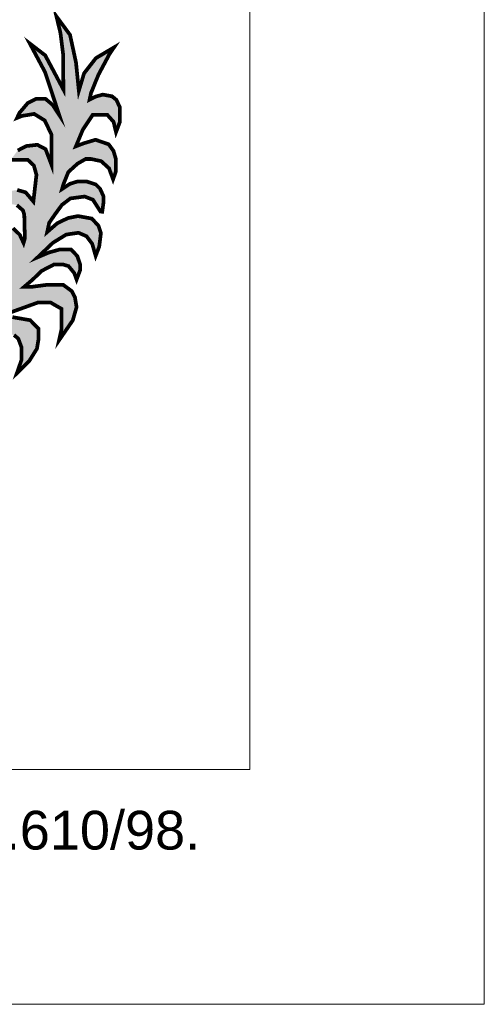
# Model space of a CAD drawing. Header units: millimetres. Extents: x 37.1 to 121.2, y 27.3 to 86.7.
# Tile 6 of 9: x 119.2 to 121.2, y 27.3 to 31.5. Entities that reach past the tile are written whole.
import ezdxf

# ---------------------------------------------------------------- set-up
doc = ezdxf.new("R2010")
doc.units = ezdxf.units.MM
doc.header["$MEASUREMENT"] = 0
doc.layers.get('0').update_dxf_attribs({"lineweight": 5})
doc.layers.add('PDF_Text', color=7, linetype='Continuous')
doc.layers.add('TXT', color=114, linetype='Continuous')
doc.layers.add('PRANCHA 01', color=7, linetype='Continuous', lineweight=20)
doc.styles.add('PDF Arial', font='arial.ttf')

# ---------------------------------------------------------------- blocks, each defined once
blk = doc.blocks.new('A$Cfa6a0658')
at = {"layer": 'TXT'}
h = blk.add_hatch(color=94, dxfattribs=at)
h.dxf.hatch_style = 1
h.paths.add_polyline_path([(14.59428916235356, 8.788757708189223), (14.83510375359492, 9.02099359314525), (15.16796189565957, 9.193578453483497), (15.40161090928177, 9.193578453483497), (15.55524430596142, 9.148828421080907), (15.70887770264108, 8.963460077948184), (15.77289872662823, 8.787675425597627), (15.86890893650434, 9.043360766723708), (15.86890893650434, 9.190378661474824), (15.79209223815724, 9.417297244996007), (15.62886208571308, 9.593066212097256), (15.311998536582, 9.593066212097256), (15.02396790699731, 9.513165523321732), (14.72629786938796, 9.385330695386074), (15.13622862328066, 9.775877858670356), (15.49472076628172, 9.996396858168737), (15.82437998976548, 10.04434668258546), (16.03883549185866, 9.951662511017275), (16.19246888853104, 9.747111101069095), (16.28528017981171, 9.424324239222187), (16.38129038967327, 9.67360999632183), (16.42611790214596, 10.03794709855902), (16.36201157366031, 10.23114238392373), (16.18278682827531, 10.42609441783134), (15.80830009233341, 10.49321162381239), (15.53946297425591, 10.43887790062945), (15.25458861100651, 10.30145938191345), (14.98250992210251, 10.06495710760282), (15.03693419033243, 10.31424286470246), (15.20016434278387, 10.55074513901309), (15.37994356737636, 10.7950586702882), (15.60719474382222, 10.96764353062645), (15.98807931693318, 11.01877746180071), (16.2121315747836, 10.93249287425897), (16.41390830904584, 10.61636946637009), (16.46177518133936, 10.60969032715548), (16.49700593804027, 10.86217587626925), (16.49700593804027, 11.02197725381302), (16.404151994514, 11.22748546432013), (16.28890562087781, 11.34253680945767), (16.04246093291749, 11.42243749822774), (15.79601624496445, 11.42243749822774), (15.59115749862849, 11.35852008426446), (15.38314248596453, 11.22110156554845), (15.42178542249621, 11.35610455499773), (15.54978481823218, 11.67570731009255), (15.79947107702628, 11.90262589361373), (16.01708284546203, 12.02726092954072), (16.16111948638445, 12.02726092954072), (16.43319817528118, 11.96972741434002), (16.64441210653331, 11.77797517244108), (16.75326064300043, 11.48075527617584), (16.83007734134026, 11.69487469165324), (16.83007734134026, 12.02406113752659), (16.76285739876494, 12.2477799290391), (16.63434617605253, 12.42234113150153), (16.28225187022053, 12.54379206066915), (15.96218940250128, 12.44790809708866), (15.75417438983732, 12.36800740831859), (15.94299589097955, 12.81935061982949), (16.20547782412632, 13.21247016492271), (16.33991770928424, 13.21247016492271), (16.59915807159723, 13.21247016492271), (16.76558714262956, 13.02710182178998), (16.83280708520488, 12.7490493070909), (16.93521513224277, 13.020702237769), (16.93521513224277, 13.23293942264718), (16.93521513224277, 13.41830776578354), (16.84240384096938, 13.61644390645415), (16.72395854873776, 13.712327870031), (16.47751386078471, 13.75707790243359), (16.2948342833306, 13.70730858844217), (16.12200737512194, 13.62100831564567), (16.16039439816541, 13.79999276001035), (16.35885530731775, 14.2889805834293), (16.6565253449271, 14.84670119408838), (16.77812690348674, 15.0256699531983), (16.29163536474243, 14.73803374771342), (15.97438794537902, 14.33067199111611), (15.83355022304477, 13.86405134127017), (15.75656291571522, 14.62299808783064), (15.59636107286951, 15.36273039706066), (15.23151374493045, 15.85810211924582), (15.34031962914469, 15.40746474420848), (15.41086644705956, 14.83724298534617), (15.41760550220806, 13.89634728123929), (14.92945052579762, 14.81209952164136), (14.51461476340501, 15.1314356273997), (14.92629425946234, 14.35934463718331), (15.30619783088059, 13.20927037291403), (15.12569351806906, 13.48434268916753), (14.93887667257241, 13.64243437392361), (14.68240870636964, 13.64243437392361), (14.46390124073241, 13.53492763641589), (14.23592497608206, 13.266176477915), (14.17288495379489, 13.13151856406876), (14.305874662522, 13.1852719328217), (14.63199374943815, 13.23902530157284), (14.91699606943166, 13.06197014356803), (15.10048603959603, 12.67622266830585), (15.10048603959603, 11.86504402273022), (14.93900462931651, 12.2919025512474), (14.717340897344, 12.40888318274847), (14.42201673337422, 12.37591277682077), (14.19037237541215, 12.25523042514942), (13.99903439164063, 12.00379578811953), (14.25584357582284, 12.00379578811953), (14.46232310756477, 12.00379578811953), (14.62346329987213, 11.85295069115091), (14.69396746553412, 11.60151605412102), (14.611136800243, 10.88543710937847), (14.40235404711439, 11.13128779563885), (14.17582795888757, 11.19619338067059), (13.98909641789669, 11.16585809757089), (13.76982121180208, 10.98130538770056), (13.53173636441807, 10.61533701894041), (13.74162807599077, 10.75609649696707), (14.00474979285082, 10.81864929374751), (14.16815055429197, 10.78735721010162), (14.33236170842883, 10.64501352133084), (14.36648350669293, 10.5274211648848), (14.38196627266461, 9.896136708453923), (14.34707673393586, 9.771533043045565), (14.2447966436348, 9.991236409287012), (14.06194645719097, 10.17072278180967), (13.81093797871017, 10.22642112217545), (13.58471045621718, 10.16763278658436), (13.32129017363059, 9.991236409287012), (13.11984360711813, 9.765337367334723), (13.2965092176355, 9.845802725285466), (13.52580770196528, 9.882929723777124), (13.73655245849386, 9.790088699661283), (13.82373365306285, 9.683272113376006), (13.91667290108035, 9.485214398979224), (13.91667290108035, 9.166474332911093), (13.86711098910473, 8.922003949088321), (13.73979402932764, 8.70426123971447), (13.55694384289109, 8.438129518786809), (13.60032117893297, 8.583563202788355), (13.63734333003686, 8.821853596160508), (13.63734333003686, 9.197938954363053), (13.54129046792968, 9.349568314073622), (13.29646656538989, 9.50119767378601), (13.03304628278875, 9.50119767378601), (12.89344547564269, 9.462909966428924), (12.58664785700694, 9.295799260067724), (12.35730672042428, 9.029667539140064), (12.57116509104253, 9.128704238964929), (12.76019985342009, 9.168921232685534), (12.97401557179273, 9.088471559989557), (13.13519841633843, 8.946127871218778), (13.16309298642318, 8.830778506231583), (13.16309298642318, 8.47180576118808), (13.11037480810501, 8.151403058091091), (12.967830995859, 7.888361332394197), (12.98472128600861, 8.281684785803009), (12.92074291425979, 8.521669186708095), (12.79671017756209, 8.686176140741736), (12.47110291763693, 8.75970861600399), (12.10476276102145, 8.674553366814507), (11.81404503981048, 8.473280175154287), (11.70161371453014, 8.289417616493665), (11.77527414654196, 8.310718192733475), (12.0195009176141, 8.417158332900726), (12.25788433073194, 8.417158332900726), (12.49046703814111, 8.291362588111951), (12.55679128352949, 8.130761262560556), (12.55679128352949, 7.841932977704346), (12.41923778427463, 7.436029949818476), (12.29844661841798, 7.204343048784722), (12.31921826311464, 7.346027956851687), (12.31921826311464, 7.485015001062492), (12.244448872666, 7.695620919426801), (12.08143198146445, 7.854543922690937), (11.93189320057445, 7.933048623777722), (11.77847306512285, 7.933048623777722), (11.55988029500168, 7.902415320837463), (11.35664233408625, 7.816256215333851), (11.15711511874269, 7.674116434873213), (11.3316054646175, 7.674116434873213), (11.51953126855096, 7.674116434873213), (11.66719335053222, 7.620504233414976), (11.7649949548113, 7.532431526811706), (11.86083455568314, 7.400314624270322), (11.88199007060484, 7.23182361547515), (11.88199007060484, 7.064132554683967), (11.81349056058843, 6.826751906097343), (11.81349056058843, 6.976875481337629), (11.74072582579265, 7.175435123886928), (11.49039978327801, 7.358513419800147), (11.22484688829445, 7.358513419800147), (11.09117474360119, 7.294737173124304), (11.41268738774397, 7.040808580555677), (11.41268738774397, 6.767696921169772), (11.23994578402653, 6.56168678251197), (11.23994578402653, 6.7437455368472), (11.01192686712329, 6.8993589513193), (10.72982489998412, 6.932313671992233), (10.56480335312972, 6.860396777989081), (10.37274028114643, 6.710571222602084), (10.53179051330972, 6.710571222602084), (10.7118256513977, 6.668628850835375), (10.81384982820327, 6.566753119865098), (10.81384982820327, 6.413931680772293), (10.65484224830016, 6.26034166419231), (10.32774215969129, 6.06258196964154), (7.143538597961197, 4.756078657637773), (7.128226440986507, 4.126550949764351), (8.072461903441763, 4.708222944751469), (9.138256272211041, 5.206794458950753), (9.792925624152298, 5.405542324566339), (10.32744359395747, 5.511009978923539), (10.75311302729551, 5.511009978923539), (10.99640144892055, 5.421525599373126), (11.1500348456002, 5.248940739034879), (11.10520733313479, 5.079555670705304), (10.8555637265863, 4.801503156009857), (11.20761538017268, 4.916554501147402), (11.54051617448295, 5.153056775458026), (11.63435111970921, 5.403832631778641), (11.55753442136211, 5.64673449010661), (11.40070210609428, 5.825703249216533), (11.24067087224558, 5.927986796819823), (11.72400614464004, 5.927986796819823), (11.92242440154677, 5.876837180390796), (12.1432777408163, 5.745802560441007), (12.22393314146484, 5.587993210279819), (12.22393314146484, 5.306740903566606), (12.16950887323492, 5.076638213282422), (12.53119993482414, 5.476125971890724), (12.60848580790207, 5.666576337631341), (12.60848580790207, 5.941429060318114), (12.44845457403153, 6.129997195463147), (12.17641853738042, 6.245048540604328), (11.95556519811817, 6.305766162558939), (12.60208797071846, 6.424017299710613), (12.88696233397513, 6.372883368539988), (13.04699356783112, 6.209897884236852), (13.08542324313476, 5.947828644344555), (13.08542324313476, 5.666576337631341), (13.38624954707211, 6.056480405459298), (13.48887085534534, 6.297578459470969), (13.46327950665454, 6.51809745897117), (13.32564070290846, 6.741816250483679), (13.02869575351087, 6.854295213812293), (12.80144457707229, 6.902229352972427), (13.0831200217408, 7.033263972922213), (13.37119330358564, 7.196265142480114), (13.57281047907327, 7.279349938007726), (13.81285732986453, 7.336883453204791), (14.09133385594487, 7.298533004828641), (14.20653757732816, 7.196265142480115), (14.2897521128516, 6.972546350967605), (14.2897521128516, 6.62097704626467), (14.16819320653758, 6.272027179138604), (14.50105134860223, 6.601213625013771), (14.70625131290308, 6.929019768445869), (14.74783725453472, 7.178305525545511), (14.74783725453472, 7.465941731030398), (14.52715452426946, 7.694350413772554), (14.04701817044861, 7.777450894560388), (13.74299294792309, 7.812601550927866), (14.7255727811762, 8.167354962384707), (15.07766708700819, 8.167354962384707), (15.36578302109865, 8.001169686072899), (15.36578302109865, 7.747507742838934), (15.36578302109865, 7.4438882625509), (15.3017619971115, 7.15625205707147), (15.67019211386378, 7.691181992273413), (15.77260016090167, 8.049135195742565), (15.72781530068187, 8.314404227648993), (15.64413159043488, 8.475554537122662), (15.4136814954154, 8.644939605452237), (14.96877589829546, 8.644939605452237), (14.55590213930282, 8.590621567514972), (14.36383906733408, 8.590621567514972)])
at = {"layer": 'TXT', "color": 18, "true_color": 0x000000, "const_width": 0.1}
for points in [[(14.06194645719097, 10.17072278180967), (14.2447966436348, 9.991236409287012), (14.34707673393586, 9.771533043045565), (14.38196627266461, 9.896136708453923), (14.36648350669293, 10.5274211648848), (14.33236170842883, 10.64501352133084), (14.16815055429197, 10.78735721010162)], [(14.17582795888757, 11.19619338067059), (14.40235404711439, 11.13128779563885), (14.611136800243, 10.88543710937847), (14.69396746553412, 11.60151605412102), (14.62346329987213, 11.85295069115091), (14.46232310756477, 12.00379578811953), (14.25584357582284, 12.00379578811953), (13.99903439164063, 12.00379578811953)], [(14.19037237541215, 12.25523042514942), (14.42201673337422, 12.37591277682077), (14.717340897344, 12.40888318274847), (14.93900462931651, 12.2919025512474), (15.10048603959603, 11.86504402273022), (15.10048603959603, 12.67622266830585), (14.91699606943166, 13.06197014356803), (14.63199374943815, 13.23902530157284), (14.305874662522, 13.18527193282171), (14.17288495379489, 13.13151856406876), (14.23592497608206, 13.266176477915), (14.46390124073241, 13.53492763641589), (14.68240870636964, 13.64243437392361), (14.93887667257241, 13.64243437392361), (15.12569351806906, 13.48434268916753), (15.30619783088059, 13.20927037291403), (14.92629425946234, 14.35934463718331), (14.51461476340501, 15.1314356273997), (14.92945052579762, 14.81209952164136), (15.41760550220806, 13.89634728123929), (15.41086644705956, 14.83724298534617), (15.34031962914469, 15.40746474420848), (15.23151374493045, 15.85810211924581), (15.59636107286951, 15.36273039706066), (15.75656291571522, 14.62299808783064), (15.83355022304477, 13.86405134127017), (15.97438794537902, 14.33067199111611), (16.29163536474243, 14.73803374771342), (16.77812690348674, 15.0256699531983), (16.6565253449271, 14.84670119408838), (16.35885530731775, 14.28898058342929), (16.16039439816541, 13.79999276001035), (16.12200737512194, 13.62100831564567), (16.2948342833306, 13.70730858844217), (16.47751386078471, 13.75707790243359), (16.72395854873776, 13.712327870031), (16.84240384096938, 13.61644390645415), (16.93521513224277, 13.41830776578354), (16.93521513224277, 13.23293942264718), (16.93521513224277, 13.020702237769), (16.83280708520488, 12.7490493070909), (16.76558714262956, 13.02710182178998), (16.59915807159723, 13.21247016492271), (16.33991770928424, 13.21247016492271), (16.20547782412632, 13.21247016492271), (15.94299589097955, 12.81935061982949), (15.75417438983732, 12.36800740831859), (15.96218940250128, 12.44790809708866), (16.28225187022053, 12.54379206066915), (16.63434617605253, 12.42234113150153), (16.76285739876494, 12.2477799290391), (16.83007734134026, 12.02406113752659), (16.83007734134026, 11.69487469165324), (16.75326064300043, 11.48075527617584), (16.64441210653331, 11.77797517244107), (16.43319817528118, 11.96972741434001), (16.16111948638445, 12.02726092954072), (16.01708284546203, 12.02726092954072), (15.79947107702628, 11.90262589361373), (15.54978481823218, 11.67570731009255), (15.42178542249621, 11.35610455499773), (15.38314248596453, 11.22110156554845), (15.59115749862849, 11.35852008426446), (15.79601624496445, 11.42243749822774), (16.04246093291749, 11.42243749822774), (16.28890562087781, 11.34253680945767), (16.404151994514, 11.22748546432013), (16.49700593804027, 11.02197725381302), (16.49700593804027, 10.86217587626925), (16.46177518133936, 10.60969032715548), (16.41390830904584, 10.61636946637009), (16.2121315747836, 10.93249287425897), (15.98807931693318, 11.01877746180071), (15.60719474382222, 10.96764353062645), (15.37994356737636, 10.7950586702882), (15.20016434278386, 10.55074513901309), (15.03693419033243, 10.31424286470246), (14.98250992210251, 10.06495710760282), (15.25458861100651, 10.30145938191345), (15.53946297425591, 10.43887790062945), (15.80830009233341, 10.49321162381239), (16.18278682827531, 10.42609441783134), (16.36201157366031, 10.23114238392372), (16.42611790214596, 10.03794709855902), (16.38129038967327, 9.67360999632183), (16.28528017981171, 9.424324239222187), (16.19246888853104, 9.747111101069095), (16.03883549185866, 9.951662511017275), (15.82437998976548, 10.04434668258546), (15.49472076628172, 9.996396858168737), (15.13622862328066, 9.775877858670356), (14.72629786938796, 9.385330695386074), (15.02396790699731, 9.513165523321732), (15.311998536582, 9.593066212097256), (15.62886208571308, 9.593066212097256), (15.79209223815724, 9.417297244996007), (15.86890893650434, 9.190378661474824), (15.86890893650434, 9.043360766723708), (15.77289872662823, 8.787675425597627), (15.70887770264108, 8.963460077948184), (15.55524430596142, 9.148828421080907), (15.40161090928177, 9.193578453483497), (15.16796189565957, 9.193578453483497), (14.83510375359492, 9.02099359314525), (14.59428916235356, 8.788757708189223), (14.36383906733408, 8.590621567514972), (14.55590213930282, 8.590621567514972), (14.96877589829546, 8.644939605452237), (15.4136814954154, 8.644939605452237), (15.64413159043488, 8.475554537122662), (15.72781530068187, 8.314404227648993), (15.77260016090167, 8.049135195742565), (15.67019211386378, 7.691181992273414), (15.3017619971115, 7.15625205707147), (15.36578302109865, 7.4438882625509), (15.36578302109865, 7.747507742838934), (15.36578302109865, 8.001169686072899), (15.07766708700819, 8.167354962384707), (14.7255727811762, 8.167354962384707), (13.74299294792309, 7.812601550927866)], [(14.04701817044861, 7.777450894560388), (14.52715452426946, 7.694350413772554), (14.74783725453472, 7.465941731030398), (14.74783725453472, 7.178305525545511), (14.70625131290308, 6.929019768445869), (14.50105134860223, 6.60121362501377), (14.16819320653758, 6.272027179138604), (14.2897521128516, 6.62097704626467), (14.2897521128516, 6.972546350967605), (14.20653757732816, 7.196265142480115), (14.09133385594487, 7.298533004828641)]]:
    blk.add_lwpolyline(points, dxfattribs=at)
blk = doc.blocks.new('Carimbo_Rafael_2022')
for p, q in [((575.2443112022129, -54.92658180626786), (575.2443112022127, -60.926581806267)), ((546.6335636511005, -60.92658180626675), (575.2443112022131, -60.92658180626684))]:
    blk.add_line(p, q)
at = {"xscale": 0.158582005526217, "yscale": 0.158582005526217, "zscale": 0.158582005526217}
blk.add_blockref('A$Cfa6a0658', (572.0048602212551, -60.2313982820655), dxfattribs=at)
at = {"layer": 'PDF_Text', "insert": (558.0054723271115, -61.31783776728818), "char_height": 0.165, "attachment_point": 7, "style": 'PDF Arial'}
blk.add_mtext('Projeto desenvolvido pelo Engenheiro Rafael Barbaresco Silva, seu conteudo não pode ser copiado ou utilizado por terceiros sem autorização, conforme Lei 9.610/98.', dxfattribs=at)

msp = doc.modelspace()

# ---------------------------------------------------------------- linework, layer by layer
at = {"layer": 'PRANCHA 01'}
msp.add_lwpolyline([(37.07695812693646, 27.26376713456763), (121.1769581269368, 27.26376713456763), (121.1769581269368, 86.66376713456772), (37.07695812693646, 86.66376713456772), (37.07695812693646, 27.26376713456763)], dxfattribs=at)
msp.add_lwpolyline([(39.57695812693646, 28.26376713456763), (120.1769581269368, 28.26376713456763), (120.1769581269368, 85.66376713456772), (39.57695812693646, 85.66376713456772)], close=True, dxfattribs=at)

# ---------------------------------------------------------------- next in the draw order: block references
msp.add_blockref('Carimbo_Rafael_2022', (-455.0673530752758, 89.19034894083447))

doc.saveas('drawing.dxf')
